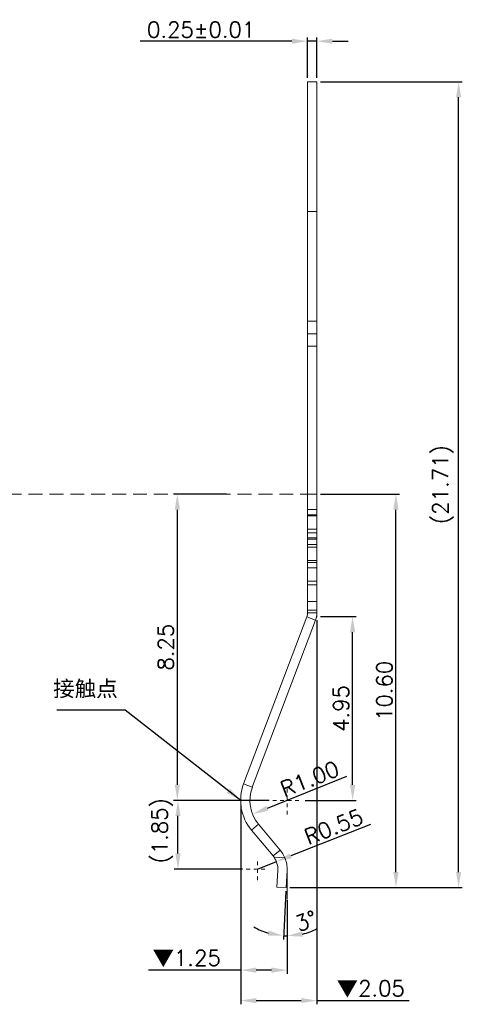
# Model space of a CAD drawing. Header units: millimetres. Extents: x -1657 to 8845, y -11980 to 3013.
# Tile 246 of 256: x 766 to 777, y 2198 to 2224. Entities that reach past the tile are written whole.
import ezdxf

# ---------------------------------------------------------------- set-up
doc = ezdxf.new("R2010")
doc.units = ezdxf.units.MM
doc.linetypes.add('CENTER', pattern=[2, 1.25, -0.25, 0.25, -0.25])
doc.linetypes.add('DASHED2', pattern=[0.375, 0.25, -0.125])
doc.layers.add('51', color=6, linetype='CENTER')
doc.layers.add('标注', color=3, linetype='Continuous', lineweight=9)
doc.styles.add('ROMANS', font='ROMANS.SHX')
doc.dimstyles.get("Standard").update_dxf_attribs({"dimtxt": 0.18, "dimasz": 0.18, "dimexe": 0.18, "dimexo": 0.0625, "dimgap": 0.09, "dimtad": 1, "dimrnd": 0.0005, "dimzin": 1, "dimdsep": 46, "dimtxsty": 'Standard', "dimcen": 0.09, "dimadec": 0, "dimazin": 2, "dimtfac": 1, "dimtmove": 0, "dimatfit": 3, "dimfxl": 0, "dimtolj": 1, "dimtzin": 0, "dimarcsym": 0})
doc.dimstyles.new('STANDARD$0', dxfattribs={"dimscale": 0.166667, "dimtxt": 2.5, "dimasz": 1.8, "dimexe": 0.5, "dimexo": 0.5, "dimgap": 1, "dimtad": 0, "dimzin": 0, "dimdsep": 46, "dimtxsty": 'ROMANS', "dimcen": 0, "dimclrd": 256, "dimclre": 256, "dimclrt": 4, "dimadec": 0, "dimazin": 0, "dimtfac": 0.7, "dimtofl": 0, "dimtmove": 0, "dimatfit": 3, "dimfxl": 0, "dimtolj": 1, "dimtzin": 0, "dimarcsym": 0})

# ---------------------------------------------------------------- blocks, each defined once
blk = doc.blocks.new('*D20')
at = {"color": 0, "linetype": 'Continuous', "lineweight": -2, "ltscale": 5}
for p, q in [((773.511, 2207.864), (773.511, 2197.521)), ((771.462, 2202.877), (771.462, 2197.521)), ((771.882, 2197.621), (773.091, 2197.621)), ((773.511, 2197.621), (775.996, 2197.621))]:
    blk.add_line(p, q, dxfattribs=at)
at = {"color": 0, "linetype": 'Continuous', "ltscale": 5}
for points in [[(771.882, 2197.691), (771.882, 2197.551), (771.462, 2197.621)], [(773.091, 2197.691), (773.091, 2197.551), (773.511, 2197.621)]]:
    blk.add_solid(points, dxfattribs=at)
at = {"layer": 'Defpoints', "color": 0, "linetype": 'Continuous', "ltscale": 5}
for p in [(773.511, 2207.964), (771.462, 2202.977), (773.511, 2197.621)]:
    blk.add_point(p, dxfattribs=at)
at = {"color": 0, "linetype": 'Continuous', "lineweight": 9, "ltscale": 5, "insert": (774.963, 2197.931), "char_height": 0.42, "attachment_point": 5, "style": 'ROMANS'}
blk.add_mtext('\\A1;{\\fSimSun|b0|i0|c134|p6;▼}2.05', dxfattribs=at)
blk = doc.blocks.new('*D21')
at = {"color": 0, "linetype": 'Continuous', "lineweight": -2, "ltscale": 5}
for p, q in [((771.462, 2202.877), (771.462, 2198.341)), ((772.711, 2200.334), (772.711, 2198.341)), ((771.462, 2198.441), (768.977, 2198.441)), ((772.291, 2198.441), (771.882, 2198.441))]:
    blk.add_line(p, q, dxfattribs=at)
at = {"color": 0, "linetype": 'Continuous', "ltscale": 5}
for points in [[(771.882, 2198.511), (771.882, 2198.371), (771.462, 2198.441)], [(772.291, 2198.511), (772.291, 2198.371), (772.711, 2198.441)]]:
    blk.add_solid(points, dxfattribs=at)
at = {"layer": 'Defpoints', "color": 0, "linetype": 'Continuous', "ltscale": 5}
for p in [(771.462, 2202.977), (772.711, 2200.434), (771.462, 2198.441)]:
    blk.add_point(p, dxfattribs=at)
at = {"color": 0, "linetype": 'Continuous', "lineweight": 9, "ltscale": 5, "insert": (770.009, 2198.751), "char_height": 0.42, "attachment_point": 5, "style": 'ROMANS'}
blk.add_mtext('\\A1;{\\fSimSun|b0|i0|c134|p6;▼}1.25', dxfattribs=at)
blk = doc.blocks.new('*D79')
at = {"color": 0, "linetype": 'Continuous', "lineweight": -2, "ltscale": 5}
for p, q in [((771.084, 2211.264), (769.657, 2211.264)), ((769.757, 2203.434), (769.757, 2210.844)), ((772.226, 2203.014), (769.657, 2203.014))]:
    blk.add_line(p, q, dxfattribs=at)
at = {"color": 0, "linetype": 'Continuous', "ltscale": 5}
for points in [[(769.687, 2210.844), (769.827, 2210.844), (769.757, 2211.264)], [(769.687, 2203.434), (769.827, 2203.434), (769.757, 2203.014)]]:
    blk.add_solid(points, dxfattribs=at)
at = {"layer": 'Defpoints', "color": 0, "linetype": 'Continuous', "ltscale": 5}
for p in [(769.757, 2211.264), (771.184, 2211.264), (772.326, 2203.014)]:
    blk.add_point(p, dxfattribs=at)
at = {"color": 0, "linetype": 'Continuous', "lineweight": 9, "ltscale": 5, "insert": (769.447, 2207.139), "char_height": 0.42, "attachment_point": 5, "rotation": 90, "style": 'ROMANS'}
blk.add_mtext('\\A1;8.25', dxfattribs=at)
blk = doc.blocks.new('*D80')
at = {"color": 0, "linetype": 'Continuous', "lineweight": -2, "ltscale": 5}
for p, q in [((773.611, 2211.264), (775.741, 2211.264)), ((775.641, 2201.084), (775.641, 2210.844)), ((772.786, 2200.664), (775.741, 2200.664))]:
    blk.add_line(p, q, dxfattribs=at)
at = {"color": 0, "linetype": 'Continuous', "ltscale": 5}
for points in [[(775.571, 2210.844), (775.711, 2210.844), (775.641, 2211.264)], [(775.571, 2201.084), (775.711, 2201.084), (775.641, 2200.664)]]:
    blk.add_solid(points, dxfattribs=at)
at = {"layer": 'Defpoints', "color": 0, "linetype": 'Continuous', "ltscale": 5}
for p in [(773.511, 2211.264), (775.641, 2211.264), (772.686, 2200.664)]:
    blk.add_point(p, dxfattribs=at)
at = {"color": 0, "linetype": 'Continuous', "lineweight": 9, "ltscale": 5, "insert": (775.331, 2205.964), "char_height": 0.42, "attachment_point": 5, "rotation": 90, "style": 'ROMANS'}
blk.add_mtext('\\A1;10.60', dxfattribs=at)
blk = doc.blocks.new('*D81')
at = {"color": 0, "linetype": 'Continuous', "lineweight": -2, "ltscale": 5}
blk.add_line((774.308, 2203.654), (772.173, 2202.798), dxfattribs=at)
at = {"color": 0, "linetype": 'Continuous', "ltscale": 5}
blk.add_solid([(772.147, 2202.863), (772.199, 2202.733), (771.783, 2202.642)], dxfattribs=at)
at = {"layer": 'Defpoints', "color": 0, "linetype": 'Continuous', "ltscale": 5}
for p in [(772.711, 2203.014), (771.783, 2202.642)]:
    blk.add_point(p, dxfattribs=at)
at = {"color": 0, "linetype": 'Continuous', "lineweight": 9, "ltscale": 5, "insert": (773.32, 2203.592), "char_height": 0.42, "attachment_point": 5, "rotation": 21.84, "style": 'ROMANS'}
blk.add_mtext('\\A1;R1.00', dxfattribs=at)
blk = doc.blocks.new('*D82')
at = {"color": 0, "linetype": 'Continuous', "lineweight": -2, "ltscale": 5}
for p, q in [((774.954, 2202.361), (772.814, 2201.519)), ((771.911, 2201.164), (772.423, 2201.365))]:
    blk.add_line(p, q, dxfattribs=at)
at = {"color": 0, "linetype": 'Continuous', "ltscale": 5}
blk.add_solid([(772.788, 2201.584), (772.839, 2201.454), (772.423, 2201.365)], dxfattribs=at)
at = {"layer": 'Defpoints', "color": 0, "linetype": 'Continuous', "ltscale": 5}
for p in [(772.423, 2201.365), (771.911, 2201.164)]:
    blk.add_point(p, dxfattribs=at)
at = {"color": 0, "linetype": 'Continuous', "lineweight": 9, "ltscale": 5, "insert": (773.966, 2202.305), "char_height": 0.42, "attachment_point": 5, "rotation": 21.4686, "style": 'ROMANS'}
blk.add_mtext('\\A1;R0.55', dxfattribs=at)
blk = doc.blocks.new('*D83')
at = {"color": 0, "linetype": 'Continuous', "lineweight": -2, "ltscale": 5}
for p, q in [((772.681, 2200.564), (772.613, 2199.266)), ((772.711, 2200.259), (772.711, 2199.264))]:
    blk.add_line(p, q, dxfattribs=at)
for start, end in [(239.8897, 253.4449), (283.5551, 297.1103), (267, 270)]:
    blk.add_arc((772.711, 2201.143), 1.779, start, end, dxfattribs=at)
at = {"color": 0, "linetype": 'Continuous', "ltscale": 5}
for points in [[(772.216, 2199.507), (772.192, 2199.369), (772.618, 2199.366)], [(773.136, 2199.344), (773.12, 2199.483), (772.711, 2199.364)]]:
    blk.add_solid(points, dxfattribs=at)
at = {"layer": 'Defpoints', "color": 0, "linetype": 'Continuous', "ltscale": 5}
for p in [(772.71, 2201.122), (772.711, 2201.164), (772.686, 2200.664), (772.711, 2200.359), (772.649, 2199.365)]:
    blk.add_point(p, dxfattribs=at)
at = {"color": 0, "linetype": 'Continuous', "lineweight": 9, "ltscale": 5, "insert": (773.221, 2199.765), "char_height": 0.42, "attachment_point": 5, "rotation": 20.3299, "style": 'ROMANS'}
blk.add_mtext('\\A1;3°', dxfattribs=at)
blk = doc.blocks.new('*D84')
at = {"color": 0, "linetype": 'Continuous', "lineweight": -2, "ltscale": 5}
for p, q in [((773.611, 2207.964), (774.574, 2207.964)), ((774.474, 2203.434), (774.474, 2207.544)), ((773.196, 2203.014), (774.574, 2203.014))]:
    blk.add_line(p, q, dxfattribs=at)
at = {"color": 0, "linetype": 'Continuous', "ltscale": 5}
for points in [[(774.404, 2207.544), (774.544, 2207.544), (774.474, 2207.964)], [(774.404, 2203.434), (774.544, 2203.434), (774.474, 2203.014)]]:
    blk.add_solid(points, dxfattribs=at)
at = {"layer": 'Defpoints', "color": 0, "linetype": 'Continuous', "ltscale": 5}
for p in [(773.511, 2207.964), (774.474, 2207.964), (773.096, 2203.014)]:
    blk.add_point(p, dxfattribs=at)
at = {"color": 0, "linetype": 'Continuous', "lineweight": 9, "ltscale": 5, "insert": (774.164, 2205.489), "char_height": 0.42, "attachment_point": 5, "rotation": 90, "style": 'ROMANS'}
blk.add_mtext('\\A1;4.95', dxfattribs=at)
blk = doc.blocks.new('*D85')
at = {"color": 0, "linetype": 'Continuous', "lineweight": -2, "ltscale": 5}
for p, q in [((772.226, 2203.014), (769.674, 2203.014)), ((769.774, 2201.584), (769.774, 2202.594)), ((771.513, 2201.164), (769.674, 2201.164))]:
    blk.add_line(p, q, dxfattribs=at)
at = {"color": 0, "linetype": 'Continuous', "ltscale": 5}
for points in [[(769.704, 2202.594), (769.844, 2202.594), (769.774, 2203.014)], [(769.704, 2201.584), (769.844, 2201.584), (769.774, 2201.164)]]:
    blk.add_solid(points, dxfattribs=at)
at = {"layer": 'Defpoints', "color": 0, "linetype": 'Continuous', "ltscale": 5}
for p in [(769.774, 2203.014), (772.326, 2203.014), (771.613, 2201.164)]:
    blk.add_point(p, dxfattribs=at)
at = {"color": 0, "linetype": 'Continuous', "lineweight": 9, "ltscale": 5, "insert": (769.354, 2202.193), "char_height": 0.42, "attachment_point": 5, "rotation": 90, "style": 'ROMANS'}
blk.add_mtext('\\A1;(1.85)', dxfattribs=at)
blk = doc.blocks.new('*D22')
at = {"color": 0, "linetype": 'Continuous', "lineweight": -2, "ltscale": 5}
for p, q in [((773.611, 2222.372), (777.427, 2222.372)), ((777.327, 2201.084), (777.327, 2221.952)), ((772.786, 2200.664), (777.427, 2200.664))]:
    blk.add_line(p, q, dxfattribs=at)
at = {"color": 0, "linetype": 'Continuous', "ltscale": 5}
for points in [[(777.257, 2221.952), (777.397, 2221.952), (777.327, 2222.372)], [(777.257, 2201.084), (777.397, 2201.084), (777.327, 2200.664)]]:
    blk.add_solid(points, dxfattribs=at)
at = {"layer": 'Defpoints', "color": 0, "linetype": 'Continuous', "ltscale": 5}
for p in [(773.511, 2222.372), (777.327, 2222.372), (772.686, 2200.664)]:
    blk.add_point(p, dxfattribs=at)
at = {"color": 0, "linetype": 'Continuous', "lineweight": 9, "ltscale": 5, "insert": (776.907, 2211.518), "char_height": 0.42, "attachment_point": 5, "rotation": 90, "style": 'ROMANS'}
blk.add_mtext('\\A1;(21.71)', dxfattribs=at)
blk = doc.blocks.new('*D95')
at = {"color": 0, "linetype": 'Continuous', "lineweight": -2, "ltscale": 5}
for p, q in [((772.841, 2223.463), (768.758, 2223.463)), ((773.261, 2222.472), (773.261, 2223.563)), ((773.511, 2223.463), (773.261, 2223.463)), ((773.511, 2222.472), (773.511, 2223.563)), ((773.931, 2223.463), (774.351, 2223.463))]:
    blk.add_line(p, q, dxfattribs=at)
at = {"color": 0, "linetype": 'Continuous', "ltscale": 5}
for points in [[(772.841, 2223.533), (772.841, 2223.393), (773.261, 2223.463)], [(773.931, 2223.533), (773.931, 2223.393), (773.511, 2223.463)]]:
    blk.add_solid(points, dxfattribs=at)
at = {"layer": 'Defpoints', "color": 0, "linetype": 'Continuous', "ltscale": 5}
for p in [(773.511, 2223.463), (773.261, 2222.372), (773.511, 2222.372)]:
    blk.add_point(p, dxfattribs=at)
at = {"color": 0, "linetype": 'Continuous', "lineweight": 9, "ltscale": 5, "insert": (770.398, 2223.773), "char_height": 0.42, "attachment_point": 5, "style": 'ROMANS'}
blk.add_mtext('\\A1;0.25%%p0.01', dxfattribs=at)

msp = doc.modelspace()

# ---------------------------------------------------------------- linework, layer by layer
at = {"color": 7, "linetype": 'Continuous', "lineweight": 15}
for p, q in [((773.261, 2210.847), (773.261, 2222.3722)), ((773.261, 2222.3722), (773.511, 2222.3722)), ((773.511, 2210.847), (773.511, 2222.3722)), ((773.261, 2218.8722), (773.511, 2218.8722)), ((773.261, 2215.92), (773.511, 2215.92)), ((773.261, 2215.5846), (773.511, 2215.5846)), ((773.261, 2215.2492), (773.511, 2215.2492)), ((773.261, 2211.3642), (773.261, 2211.2642)), ((773.511, 2211.2642), (773.261, 2211.2642)), ((773.511, 2211.3642), (773.511, 2211.2642)), ((773.511, 2210.847), (773.261, 2210.847)), ((773.261, 2210.7056), (773.261, 2210.847)), ((773.511, 2210.7056), (773.511, 2210.847)), ((773.511, 2210.7056), (773.261, 2210.7056)), ((773.261, 2210.676), (773.261, 2210.7056)), ((773.511, 2210.676), (773.261, 2210.676)), ((773.261, 2210.3224), (773.261, 2210.676)), ((773.511, 2210.676), (773.511, 2210.7056)), ((773.511, 2210.3224), (773.511, 2210.676)), ((773.511, 2210.3224), (773.261, 2210.3224)), ((773.261, 2210.2228), (773.261, 2210.3224)), ((773.511, 2210.2228), (773.511, 2210.3224)), ((773.511, 2210.2228), (773.261, 2210.2228)), ((773.261, 2210.0814), (773.261, 2210.2228)), ((773.511, 2210.0814), (773.261, 2210.0814)), ((773.261, 2210.047), (773.261, 2210.0814)), ((773.511, 2210.0814), (773.511, 2210.2228)), ((773.511, 2210.047), (773.511, 2210.0814)), ((773.511, 2210.047), (773.261, 2210.047)), ((773.261, 2209.9056), (773.261, 2210.047)), ((773.511, 2209.9056), (773.261, 2209.9056)), ((773.261, 2209.831), (773.261, 2209.9056)), ((773.511, 2209.831), (773.261, 2209.831)), ((773.261, 2209.4774), (773.261, 2209.831)), ((773.511, 2209.9056), (773.511, 2210.047)), ((773.511, 2209.831), (773.511, 2209.9056)), ((773.511, 2209.4774), (773.511, 2209.831)), ((773.511, 2209.4774), (773.261, 2209.4774)), ((773.261, 2209.4228), (773.261, 2209.4774)), ((773.511, 2209.4228), (773.261, 2209.4228)), ((773.261, 2209.2814), (773.261, 2209.4228)), ((773.511, 2209.2814), (773.261, 2209.2814)), ((773.261, 2208.9142), (773.261, 2209.2814)), ((773.511, 2209.4228), (773.511, 2209.4774)), ((773.511, 2209.2814), (773.511, 2209.4228)), ((773.511, 2208.9142), (773.511, 2209.2814)), ((773.511, 2208.9142), (773.261, 2208.9142)), ((773.261, 2208.8201), (773.261, 2208.9142)), ((773.511, 2208.8201), (773.261, 2208.8201)), ((773.261, 2208.3745), (773.261, 2208.8201)), ((773.511, 2208.8201), (773.511, 2208.9142)), ((773.511, 2208.3745), (773.511, 2208.8201)), ((773.261, 2208.3745), (773.511, 2208.3745)), ((773.261, 2208.1392), (773.261, 2208.3745)), ((773.511, 2208.3745), (773.511, 2208.1392)), ((771.5415, 2203.4557), (773.2416, 2207.9586)), ((773.4755, 2207.8703), (773.2416, 2207.9586)), ((773.511, 2208.1392), (773.261, 2208.1392)), ((773.261, 2208.0646), (773.261, 2208.1392)), ((773.261, 2208.0646), (773.511, 2208.0646)), ((773.511, 2208.0646), (773.511, 2208.1392)), ((771.7754, 2203.3674), (773.4755, 2207.8703)), ((771.5415, 2203.4557), (771.7754, 2203.3674)), ((771.9435, 2202.3731), (771.7516, 2202.2128)), ((772.5249, 2201.6771), (771.9435, 2202.3731)), ((772.3331, 2201.5168), (771.7516, 2202.2128)), ((772.3331, 2201.5168), (772.5249, 2201.6771)), ((772.3596, 2201.4824), (772.6514, 2201.4671)), ((772.4362, 2200.6773), (772.4602, 2201.1354)), ((772.7099, 2201.1223), (772.6858, 2200.6642)), ((772.6858, 2200.6642), (772.4362, 2200.6773))]:
    msp.add_line(p, q, dxfattribs=at)
at = {"color": 3, "linetype": 'Continuous', "lineweight": 9}
for p, q in [((773.4862, 2207.8986), (773.511, 2207.9642)), ((773.511, 2208.0646), (773.511, 2207.9642)), ((772.711, 2201.1642), (772.711, 2200.3594))]:
    msp.add_line(p, q, dxfattribs=at)
at = {"color": 7, "linetype": 'Continuous', "lineweight": 15}
for centre, radius, start, end in [((772.961, 2208.0646), 0.3, 339.31569, 360), ((772.961, 2208.0646), 0.55, 339.31569, 360), ((772.711, 2203.0142), 1.25, 159.31569, 219.87384), ((772.711, 2203.0142), 1, 159.31569, 219.87384), ((771.911, 2201.1642), 0.8, 22.24882, 39.87384), ((771.911, 2201.1642), 0.55, 35.34801, 39.87384), ((771.911, 2201.1642), 0.55, 357, 35.34801), ((771.911, 2201.1642), 0.8, 357, 22.24882)]:
    msp.add_arc(centre, radius, start, end, dxfattribs=at)
at = {"layer": '51', "color": 1, "lineweight": 9, "ltscale": 0.01}
for p, q in [((772.711, 2202.6291), (772.711, 2203.3993)), ((772.3258, 2203.0142), (773.0961, 2203.0142)), ((771.911, 2200.8662), (771.911, 2201.4622)), ((771.613, 2201.1642), (772.2089, 2201.1642))]:
    msp.add_line(p, q, dxfattribs=at)
at = {"layer": '标注', "color": 2, "linetype": 'DASHED2', "lineweight": 9, "ltscale": 1.5}
msp.add_line((759.5648, 2211.2642), (773.261, 2211.2642), dxfattribs=at)

# ---------------------------------------------------------------- texts
at = {"layer": '标注', "ltscale": 0.5, "insert": (766.4136, 2206.2365), "char_height": 0.425, "width": 8.881784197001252e-16, "attachment_point": 1}
msp.add_mtext('{\\fYouYuan|b0|i0|c134|p49;接触点}', dxfattribs=at)

# ---------------------------------------------------------------- dimensions: what is measured, and where the dimension line sits
at = {"color": 3, "linetype": 'Continuous', "lineweight": 9}
for base, p1, p2, text, picture, middle in [((773.511, 2223.4626), (773.261, 2222.3722), (773.511, 2222.3722), '<>%%p0.01', '*D95', (770.3978, 2223.4626)), ((773.511, 2197.6209), (771.4615, 2202.9768), (773.511, 2207.9642), '{\\fSimSun|b0|i0|c134|p6;\\M+2A1BF}<>', '*D20', (774.9635, 2197.6209))]:
    dim = msp.add_linear_dim(base=base, p1=p1, p2=p2, text=text, dimstyle='STANDARD$0', override={"dimscale": 1, "dimtxt": 0.42, "dimasz": 0.42, "dimexe": 0.1, "dimexo": 0.1, "dimgap": 0.1, "dimtad": 1, "dimrnd": 0.0005, "dimzin": 1, "dimcen": 0.09, "dimdle": 1, "dimclrd": 0, "dimclre": 0, "dimclrt": 0, "dimadec": 3, "dimazin": 2, "dimtfac": 1, "dimtofl": 1}, dxfattribs=at)
    dim.commit()
    dim.dimension.update_dxf_attribs({"geometry": picture, "text_midpoint": middle, "dimtype": 160})
dim = msp.add_linear_dim(base=(777.3267, 2222.3722), p1=(772.6858, 2200.6642), p2=(773.511, 2222.3722), angle=90, text='(<>)', dimstyle='STANDARD$0', override={"dimscale": 1, "dimtxt": 0.42, "dimasz": 0.42, "dimexe": 0.1, "dimexo": 0.1, "dimgap": 0.1, "dimtad": 1, "dimrnd": 0.0005, "dimzin": 1, "dimcen": 0.09, "dimdle": 1, "dimclrd": 0, "dimclre": 0, "dimclrt": 0, "dimadec": 3, "dimazin": 2, "dimtfac": 1, "dimtofl": 1}, dxfattribs=at)
dim.commit()
dim.dimension.update_dxf_attribs({"geometry": '*D22', "text_midpoint": (776.9067, 2211.5182)})
for base, p1, p2, picture, middle in [((769.7565, 2211.2642), (772.3258, 2203.0142), (771.1844, 2211.2642), '*D79', (769.4465, 2207.1392)), ((775.6414, 2211.2642), (772.6858, 2200.6642), (773.511, 2211.2642), '*D80', (775.3314, 2205.9642)), ((774.4737, 2207.9642), (773.0961, 2203.0142), (773.511, 2207.9642), '*D84', (774.1637, 2205.4892))]:
    dim = msp.add_linear_dim(base=base, p1=p1, p2=p2, angle=90, dimstyle='STANDARD$0', override={"dimscale": 1, "dimtxt": 0.42, "dimasz": 0.42, "dimexe": 0.1, "dimexo": 0.1, "dimgap": 0.1, "dimtad": 1, "dimrnd": 0.0005, "dimzin": 1, "dimcen": 0.09, "dimdle": 1, "dimclrd": 0, "dimclre": 0, "dimclrt": 0, "dimadec": 3, "dimazin": 2, "dimtfac": 1, "dimtofl": 1}, dxfattribs=at)
    dim.commit()
    dim.dimension.update_dxf_attribs({"geometry": picture, "text_midpoint": middle})
dim = msp.add_radius_dim(center=(772.711, 2203.0142), mpoint=(771.7827, 2202.6422), dimstyle='Standard', override={"dimtxt": 0.42, "dimasz": 0.42, "dimexe": 0.1, "dimexo": 0.1, "dimgap": 0.1, "dimtxsty": 'ROMANS', "dimdle": 1, "dimadec": 3}, dxfattribs=at)
dim.commit()
dim.dimension.update_dxf_attribs({"geometry": '*D81', "text_midpoint": (773.435, 2203.3044), "dimtype": 164})
dim = msp.add_linear_dim(base=(771.4615, 2198.4414), p1=(772.711, 2200.4335), p2=(771.4615, 2202.9768), text='{\\fSimSun|b0|i0|c134|p6;\\M+2A1BF}<>', dimstyle='STANDARD$0', override={"dimscale": 1, "dimtxt": 0.42, "dimasz": 0.42, "dimexe": 0.1, "dimexo": 0.1, "dimgap": 0.1, "dimtad": 1, "dimrnd": 0.0005, "dimzin": 1, "dimcen": 0.09, "dimdle": 1, "dimclrd": 0, "dimclre": 0, "dimclrt": 0, "dimadec": 3, "dimazin": 2, "dimtfac": 1, "dimtofl": 1}, dxfattribs=at)
dim.commit()
dim.dimension.update_dxf_attribs({"geometry": '*D21', "text_midpoint": (770.009, 2198.7514)})
dim = msp.add_linear_dim(base=(769.7739, 2203.0142), p1=(771.613, 2201.1642), p2=(772.3258, 2203.0142), angle=90, text='(<>)', dimstyle='STANDARD$0', override={"dimscale": 1, "dimtxt": 0.42, "dimasz": 0.42, "dimexe": 0.1, "dimexo": 0.1, "dimgap": 0.1, "dimtad": 1, "dimrnd": 0.0005, "dimzin": 1, "dimcen": 0.09, "dimdle": 1, "dimclrd": 0, "dimclre": 0, "dimclrt": 0, "dimadec": 3, "dimazin": 2, "dimtfac": 1, "dimtofl": 1}, dxfattribs=at)
dim.commit()
dim.dimension.update_dxf_attribs({"geometry": '*D85', "text_midpoint": (769.7739, 2202.1934), "dimtype": 160})
dim = msp.add_radius_dim(center=(771.911, 2201.1642), mpoint=(772.4228, 2201.3655), dimstyle='Standard', override={"dimtxt": 0.42, "dimasz": 0.42, "dimexe": 0.1, "dimexo": 0.1, "dimgap": 0.1, "dimtxsty": 'ROMANS', "dimdle": 1, "dimadec": 3}, dxfattribs=at)
dim.commit()
dim.dimension.update_dxf_attribs({"geometry": '*D82', "text_midpoint": (773.9658, 2202.3055)})
dim = msp.add_angular_dim_2l(base=(772.64885, 2199.36491), line1=((772.71095, 2201.1642), (772.71095, 2200.35937)), line2=((772.70986, 2201.12233), (772.68585, 2200.6642)), dimstyle='Standard', override={"dimtxt": 0.42, "dimasz": 0.42, "dimexe": 0.1, "dimexo": 0.1, "dimgap": 0.1, "dimtxsty": 'ROMANS', "dimdle": 1, "dimadec": 3}, dxfattribs=at)
dim.commit()
dim.dimension.update_dxf_attribs({"geometry": '*D83', "text_midpoint": (773.32917, 2199.47467), "dimtype": 162})

# ---------------------------------------------------------------- leaders
msp.add_leader([(771.4615, 2203.0142), (768.3568, 2205.4397), (766.5108, 2205.4397)], dimstyle='Standard', override={"dimtxt": 0.42, "dimasz": 0.42, "dimexe": 0.1, "dimexo": 0.1, "dimgap": 0.1, "dimtxsty": 'ROMANS', "dimdle": 1, "dimadec": 3}, dxfattribs=at)

doc.saveas('drawing.dxf')
